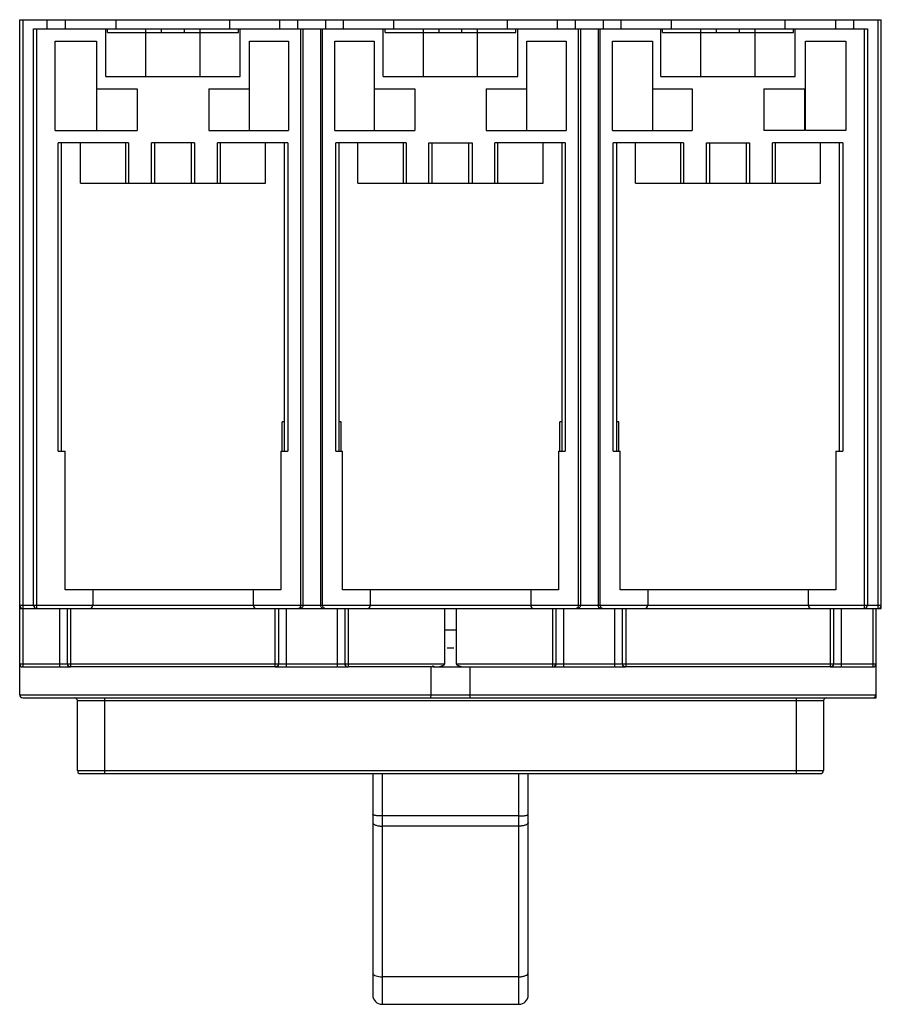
# Model space of a CAD drawing. Header units: millimetres. Extents: x 19 to 158, y 46 to 205.
import ezdxf

# ---------------------------------------------------------------- set-up
doc = ezdxf.new("R2010")
doc.units = ezdxf.units.MM
doc.header["$LTSCALE"] = 16.279879
doc.layers.get('0').update_dxf_attribs({"linetype": 'CONTINUOUS'})

msp = doc.modelspace()

# ---------------------------------------------------------------- linework, layer by layer
at = {"color": 7, "linetype": 'Continuous'}
for p, q in [((18.75, 95.85), (18.75, 205.35)), ((18.75, 205.35), (158.45, 205.35)), ((19.25, 205.35), (19.25, 100.35)), ((23.2, 203.85), (23.2, 205.35)), ((26.13, 205.35), (26.13, 203.85)), ((34.41, 203.85), (34.41, 205.35)), ((52.79, 205.35), (52.79, 203.85)), ((60.95, 203.85), (60.95, 205.35)), ((63.86, 203.85), (63.86, 205.35)), ((68.34, 205.35), (68.34, 203.85)), ((71.25, 203.85), (71.25, 205.35)), ((79.41, 203.85), (79.41, 205.35)), ((97.79, 205.35), (97.79, 203.85)), ((105.95, 203.85), (105.95, 205.35)), ((108.86, 203.85), (108.86, 205.35)), ((113.34, 205.35), (113.34, 203.85)), ((116.25, 203.85), (116.25, 205.35)), ((124.41, 203.85), (124.41, 205.35)), ((142.79, 205.35), (142.79, 203.85)), ((151.07, 203.85), (151.07, 205.35)), ((154, 203.85), (154, 205.35)), ((157.95, 109.85), (157.95, 205.35)), ((158.45, 109.85), (158.45, 205.35)), ((21, 110.35), (21, 203.85)), ((21, 203.85), (156.2, 203.85)), ((21.5, 203.85), (21.5, 109.85)), ((32.7, 196.15), (32.7, 203.85)), ((33, 203.25), (33, 203.85)), ((33, 203.25), (54.2, 203.25)), ((39.21, 196.15), (39.21, 203.85)), ((41.75, 203.25), (41.75, 203.85)), ((45.45, 203.25), (45.45, 203.85)), ((47.99, 196.15), (47.99, 203.85)), ((54.2, 203.25), (54.2, 203.85)), ((54.5, 196.15), (54.5, 203.85)), ((64.35, 110.35), (64.35, 203.85)), ((64.68, 203.85), (64.68, 110.35)), ((67.53, 203.85), (67.53, 110.35)), ((67.85, 110.35), (67.85, 203.85)), ((77.7, 196.15), (77.7, 203.85)), ((78, 203.25), (78, 203.85)), ((78, 203.25), (99.2, 203.25)), ((84.21, 196.15), (84.21, 203.85)), ((86.75, 203.25), (86.75, 203.85)), ((90.45, 203.25), (90.45, 203.85)), ((92.99, 196.15), (92.99, 203.85)), ((99.2, 203.25), (99.2, 203.85)), ((99.5, 196.15), (99.5, 203.85)), ((109.35, 110.35), (109.35, 203.85)), ((109.68, 203.85), (109.68, 110.35)), ((112.53, 203.85), (112.53, 110.35)), ((112.85, 110.35), (112.85, 203.85)), ((122.7, 196.15), (122.7, 203.85)), ((123, 203.25), (123, 203.85)), ((123, 203.25), (144.2, 203.25)), ((129.21, 196.15), (129.21, 203.85)), ((131.75, 203.25), (131.75, 203.85)), ((135.45, 203.25), (135.45, 203.85)), ((137.99, 196.15), (137.99, 203.85)), ((144.2, 203.25), (144.2, 203.85)), ((144.5, 196.15), (144.5, 203.85)), ((155.7, 109.85), (155.7, 203.85)), ((156.2, 203.85), (156.2, 110.35)), ((24.5, 187.35), (24.5, 201.85)), ((24.5, 201.85), (31.2, 201.85)), ((31.2, 201.85), (31.2, 187.35)), ((56, 187.35), (56, 201.85)), ((56, 201.85), (62.35, 201.85)), ((62.35, 201.85), (62.35, 187.35)), ((69.85, 187.35), (69.85, 201.85)), ((69.85, 201.85), (76.2, 201.85)), ((76.2, 201.85), (76.2, 187.35)), ((101, 187.35), (101, 201.85)), ((101, 201.85), (107.35, 201.85)), ((107.35, 201.85), (107.35, 187.35)), ((114.85, 187.35), (114.85, 201.85)), ((114.85, 201.85), (121.38, 201.85)), ((121.38, 201.85), (121.38, 187.35)), ((146.18, 187.35), (146.18, 201.85)), ((146.18, 201.85), (152.7, 201.85)), ((152.7, 201.85), (152.7, 187.35)), ((32.7, 196.15), (54.5, 196.15)), ((77.7, 196.15), (99.5, 196.15)), ((122.7, 196.15), (144.5, 196.15)), ((31.2, 194.15), (37.8, 194.15)), ((37.8, 194.15), (37.8, 187.35)), ((49.4, 194.15), (49.4, 187.35)), ((49.4, 194.15), (56, 194.15)), ((76.2, 194.15), (82.8, 194.15)), ((82.8, 194.15), (82.8, 187.35)), ((94.4, 194.15), (94.4, 187.35)), ((94.4, 194.15), (101, 194.15)), ((121.38, 194.15), (127.8, 194.15)), ((127.8, 194.15), (127.8, 187.35)), ((139.4, 194.15), (139.4, 187.35)), ((139.4, 194.15), (146, 194.15)), ((146, 194.15), (146, 187.35)), ((24.5, 187.35), (37.8, 187.35)), ((49.4, 187.35), (62.35, 187.35)), ((69.85, 187.35), (82.8, 187.35)), ((94.4, 187.35), (107.35, 187.35)), ((114.85, 187.35), (127.8, 187.35)), ((146, 187.35), (139.4, 187.35)), ((152.7, 187.35), (146.18, 187.35)), ((25, 135.35), (25, 185.35)), ((36.39, 185.35), (25, 185.35)), ((25.5, 185.35), (25.5, 135.35)), ((28.6, 178.85), (28.6, 185.35)), ((35.96, 178.85), (35.96, 185.35)), ((36.39, 185.35), (36.39, 178.85)), ((40.1, 178.85), (40.1, 185.35)), ((47.1, 185.35), (40.1, 185.35)), ((40.6, 185.35), (40.6, 178.85)), ((46.6, 178.85), (46.6, 185.35)), ((47.1, 185.35), (47.1, 178.85)), ((50.81, 178.85), (50.81, 185.35)), ((62.2, 185.35), (50.81, 185.35)), ((51.24, 185.35), (51.24, 178.85)), ((58.6, 178.85), (58.6, 185.35)), ((61.7, 135.35), (61.7, 185.35)), ((62.2, 185.35), (62.2, 135.35)), ((70, 135.35), (70, 185.35)), ((81.39, 185.35), (70, 185.35)), ((70.5, 185.35), (70.5, 135.35)), ((73.6, 178.85), (73.6, 185.35)), ((80.96, 178.85), (80.96, 185.35)), ((81.39, 185.35), (81.39, 178.85)), ((85.1, 178.85), (85.1, 185.35)), ((85.1, 185.35), (92.1, 185.35)), ((85.6, 185.35), (85.6, 178.85)), ((91.6, 178.85), (91.6, 185.35)), ((92.1, 185.35), (92.1, 178.85)), ((95.81, 178.85), (95.81, 185.35)), ((107.2, 185.35), (95.81, 185.35)), ((96.24, 185.35), (96.24, 178.85)), ((103.6, 178.85), (103.6, 185.35)), ((106.7, 135.35), (106.7, 185.35)), ((107.2, 185.35), (107.2, 135.35)), ((115, 135.35), (115, 185.35)), ((126.39, 185.35), (115, 185.35)), ((115.5, 185.35), (115.5, 135.35)), ((118.6, 178.85), (118.6, 185.35)), ((125.96, 178.85), (125.96, 185.35)), ((126.39, 185.35), (126.39, 178.85)), ((130.1, 178.85), (130.1, 185.35)), ((130.1, 185.35), (137.1, 185.35)), ((130.6, 185.35), (130.6, 178.85)), ((136.6, 178.85), (136.6, 185.35)), ((137.1, 185.35), (137.1, 178.85)), ((140.81, 178.85), (140.81, 185.35)), ((152.2, 185.35), (140.81, 185.35)), ((141.24, 185.35), (141.24, 178.85)), ((148.6, 178.85), (148.6, 185.35)), ((151.7, 135.35), (151.7, 185.35)), ((152.2, 185.35), (152.2, 135.35)), ((28.6, 178.85), (58.6, 178.85)), ((73.6, 178.85), (103.6, 178.85)), ((118.6, 178.85), (148.6, 178.85)), ((61.32, 135.35), (61.32, 140.13)), ((61.7, 140.13), (61.32, 140.13)), ((70.88, 140.13), (70.5, 140.13)), ((70.88, 135.35), (70.88, 140.13)), ((106.7, 140.13), (106.32, 140.13)), ((106.32, 135.35), (106.32, 140.13)), ((115.88, 140.13), (115.5, 140.13)), ((115.88, 135.35), (115.88, 140.13)), ((25, 135.35), (26.1, 135.35)), ((26.1, 112.85), (26.1, 135.35)), ((61.1, 135.35), (61.1, 112.85)), ((61.1, 135.35), (62.2, 135.35)), ((70, 135.35), (71.1, 135.35)), ((71.1, 112.85), (71.1, 135.35)), ((106.1, 135.35), (107.2, 135.35)), ((106.1, 135.35), (106.1, 112.85)), ((115, 135.35), (116.1, 135.35)), ((116.1, 112.85), (116.1, 135.35)), ((151.1, 135.35), (152.2, 135.35)), ((151.1, 135.35), (151.1, 112.85)), ((61.1, 112.85), (26.1, 112.85)), ((30.6, 112.85), (30.6, 110.35)), ((56.6, 112.85), (56.6, 110.35)), ((106.1, 112.85), (71.1, 112.85)), ((75.6, 112.85), (75.6, 110.35)), ((101.6, 112.85), (101.6, 110.35)), ((151.1, 112.85), (116.1, 112.85)), ((120.6, 112.85), (120.6, 110.35)), ((146.6, 112.85), (146.6, 110.35)), ((18.75, 110.35), (30.6, 110.35)), ((30.62, 110.35), (75.6, 110.35)), ((75.62, 110.35), (120.6, 110.35)), ((120.62, 110.35), (158.45, 110.35)), ((18.75, 109.85), (158.45, 109.85)), ((25.26, 100.35), (25.26, 109.85)), ((26.46, 109.85), (26.46, 100.85)), ((26.51, 100.85), (26.51, 109.85)), ((27.01, 109.85), (27.01, 100.35)), ((60.19, 100.35), (60.19, 109.85)), ((60.69, 109.85), (60.69, 100.85)), ((60.74, 100.85), (60.74, 109.85)), ((61.94, 109.85), (61.94, 100.35)), ((70.26, 100.35), (70.26, 109.85)), ((71.46, 109.85), (71.46, 100.85)), ((71.51, 100.85), (71.51, 109.85)), ((72.01, 109.85), (72.01, 100.35)), ((87.66, 100.85), (87.66, 109.85)), ((89.54, 109.85), (89.54, 100.85)), ((105.19, 100.35), (105.19, 109.85)), ((105.69, 109.85), (105.69, 100.85)), ((105.74, 100.85), (105.74, 109.85)), ((106.94, 109.85), (106.94, 100.35)), ((115.26, 100.35), (115.26, 109.85)), ((116.46, 109.85), (116.46, 100.85)), ((116.51, 100.85), (116.51, 109.85)), ((117.01, 109.85), (117.01, 100.35)), ((150.19, 100.35), (150.19, 109.85)), ((150.69, 109.85), (150.69, 100.85)), ((150.74, 100.85), (150.74, 109.85)), ((151.94, 109.85), (151.94, 100.35)), ((157.11, 100.35), (157.11, 109.85)), ((157.61, 95.35), (157.61, 109.85)), ((87.66, 106.35), (89.54, 106.35)), ((88.04, 103.45), (89.16, 103.45)), ((18.75, 100.85), (87.66, 100.85)), ((89.54, 100.85), (157.61, 100.85)), ((19.25, 100.35), (26.96, 100.35)), ((60.19, 100.35), (27.01, 100.35)), ((60.24, 100.35), (71.96, 100.35)), ((85.41, 100.35), (72.01, 100.35)), ((85.45, 95.85), (85.45, 100.35)), ((85.74, 100.35), (105.19, 100.35)), ((91.75, 100.35), (91.75, 95.85)), ((105.24, 100.35), (116.96, 100.35)), ((150.19, 100.35), (117.01, 100.35)), ((150.24, 100.35), (157.11, 100.35)), ((18.75, 95.85), (157.61, 95.85)), ((19.25, 95.35), (157.61, 95.35)), ((28.11, 83.55), (28.11, 94.85)), ((149.09, 94.85), (28.11, 94.85)), ((32.51, 95.35), (32.51, 83.05)), ((144.7, 83.05), (144.7, 95.35)), ((149.09, 94.85), (149.09, 83.55)), ((157.61, 95.35), (157.46, 95.5)), ((28.11, 83.55), (149.09, 83.55)), ((28.61, 83.05), (148.59, 83.05)), ((76, 83.05), (76, 47.12)), ((77.5, 83.05), (77.5, 45.62)), ((99.7, 45.62), (99.7, 83.05)), ((101.2, 47.12), (101.2, 83.05)), ((99.7, 76.17), (77.5, 76.17)), ((99.7, 74.53), (77.5, 74.53)), ((99.7, 50.08), (77.5, 50.08)), ((77.5, 45.62), (99.7, 45.62))]:
    msp.add_line(p, q, dxfattribs=at)
for centre, radius, start, end in [((19.25, 110.35), 0.5, 180, 270), ((21.5, 110.35), 0.5, 180, 270), ((30.1, 110.35), 0.5, 270, 360), ((57.1, 110.35), 0.5, 180, 270), ((75.1, 110.35), 0.5, 270, 360), ((102.1, 110.35), 0.5, 180, 270), ((120.1, 110.35), 0.5, 270, 360), ((147.1, 110.35), 0.5, 180, 270), ((155.7, 110.35), 0.5, 270, 360), ((157.95, 110.35), 0.5, 270, 360), ((19.25, 100.85), 0.5, 180, 270), ((72.01, 100.85), 0.5, 179.9961, 270.0025), ((105.19, 100.85), 0.5, 269.9975, 0.0039), ((157.11, 100.85), 0.5, 270, 360), ((71.96, 100.85), 0.505, 258.2258, 263.7315), ((71.96, 100.84), 0.488, 263.7231, 269.9746), ((19.25, 95.85), 0.5, 180, 270), ((157.11, 95.85), 0.5, 270, 360), ((27.61, 94.85), 0.5, 0, 90), ((149.59, 94.85), 0.5, 90, 180), ((28.61, 83.55), 0.5, 180, 270), ((148.59, 83.55), 0.5, 270, 360), ((77.5, 47.12), 1.5, 180, 270), ((99.7, 47.12), 1.5, 270, 360)]:
    msp.add_arc(centre, radius, start, end, dxfattribs=at)
for centre, major_axis, start_param, end_param in [((85.41, 100.85), (0, 0.5), -3.141593, -2.238693), ((86.21, 100.85), (0.596, 0), -2.473696, -1.570796)]:
    msp.add_ellipse(centre, major_axis=major_axis, ratio=0.8391, start_param=start_param, end_param=end_param, dxfattribs=at)
for points, knots in [([(63.87, 109.85), (63.93, 109.85), (64.04, 109.87), (64.2, 109.96), (64.32, 110.13), (64.35, 110.27), (64.35, 110.35)], [0, 0, 0, 0, 0.214113, 0.442883, 0.702564, 1, 1, 1, 1]), ([(64.68, 110.35), (64.68, 110.28), (64.65, 110.14), (64.53, 109.98), (64.36, 109.87), (64.23, 109.85), (64.17, 109.85)], [0, 0, 0, 0, 0.261728, 0.51476, 0.759353, 1, 1, 1, 1]), ([(67.53, 110.35), (67.53, 110.28), (67.55, 110.14), (67.68, 109.98), (67.84, 109.87), (67.97, 109.85), (68.04, 109.85)], [0, 0, 0, 0, 0.261753, 0.514845, 0.759348, 1, 1, 1, 1]), ([(67.85, 110.35), (67.85, 110.27), (67.88, 110.13), (68.01, 109.96), (68.16, 109.87), (68.28, 109.85), (68.33, 109.85)], [0, 0, 0, 0, 0.297542, 0.557143, 0.785891, 1, 1, 1, 1]), ([(108.87, 109.85), (108.93, 109.85), (109.04, 109.87), (109.2, 109.96), (109.32, 110.13), (109.35, 110.27), (109.35, 110.35)], [0, 0, 0, 0, 0.214113, 0.442883, 0.702564, 1, 1, 1, 1]), ([(109.68, 110.35), (109.68, 110.28), (109.65, 110.14), (109.53, 109.98), (109.36, 109.87), (109.23, 109.85), (109.17, 109.85)], [0, 0, 0, 0, 0.261728, 0.51476, 0.759353, 1, 1, 1, 1]), ([(112.53, 110.35), (112.53, 110.28), (112.55, 110.14), (112.68, 109.98), (112.84, 109.87), (112.97, 109.85), (113.04, 109.85)], [0, 0, 0, 0, 0.261753, 0.514845, 0.759348, 1, 1, 1, 1]), ([(112.85, 110.35), (112.85, 110.27), (112.88, 110.13), (113.01, 109.96), (113.16, 109.87), (113.28, 109.85), (113.33, 109.85)], [0, 0, 0, 0, 0.297542, 0.557143, 0.785891, 1, 1, 1, 1]), ([(26.46, 100.85), (26.46, 100.72), (26.57, 100.46), (26.83, 100.35), (26.96, 100.35)], [0, 0, 0, 0, 0.500027, 1, 1, 1, 1]), ([(27.01, 100.35), (26.89, 100.35), (26.62, 100.46), (26.51, 100.72), (26.51, 100.85)], [0, 0, 0, 0, 0.499973, 1, 1, 1, 1]), ([(60.69, 100.85), (60.69, 100.72), (60.58, 100.46), (60.31, 100.35), (60.19, 100.35)], [0, 0, 0, 0, 0.500027, 1, 1, 1, 1]), ([(60.49, 100.42), (60.57, 100.46), (60.69, 100.59), (60.74, 100.76), (60.74, 100.85)], [0, 0, 0, 0, 0.499984, 1, 1, 1, 1]), ([(71.46, 100.85), (71.46, 100.76), (71.51, 100.59), (71.64, 100.46), (71.71, 100.42)], [0, 0, 0, 0, 0.500016, 1, 1, 1, 1]), ([(86.36, 100.35), (86.47, 100.35), (86.7, 100.37), (86.99, 100.45), (87.22, 100.53), (87.39, 100.6), (87.55, 100.68), (87.66, 100.79), (87.66, 100.85)], [0, 0, 0, 0, 0.237359, 0.485179, 0.612337, 0.741247, 0.871644, 1, 1, 1, 1]), ([(89.54, 100.85), (89.54, 100.79), (89.65, 100.68), (89.81, 100.6), (89.98, 100.53), (90.21, 100.45), (90.5, 100.37), (90.73, 100.35), (90.85, 100.35)], [0, 0, 0, 0, 0.128357, 0.258754, 0.387664, 0.514821, 0.762642, 1, 1, 1, 1]), ([(105.49, 100.42), (105.57, 100.46), (105.69, 100.59), (105.74, 100.76), (105.74, 100.85)], [0, 0, 0, 0, 0.499984, 1, 1, 1, 1]), ([(116.46, 100.85), (116.46, 100.72), (116.57, 100.46), (116.83, 100.35), (116.96, 100.35)], [0, 0, 0, 0, 0.500027, 1, 1, 1, 1]), ([(117.01, 100.35), (116.89, 100.35), (116.62, 100.46), (116.51, 100.72), (116.51, 100.85)], [0, 0, 0, 0, 0.499973, 1, 1, 1, 1]), ([(150.69, 100.85), (150.69, 100.72), (150.58, 100.46), (150.31, 100.35), (150.19, 100.35)], [0, 0, 0, 0, 0.500027, 1, 1, 1, 1]), ([(150.49, 100.42), (150.57, 100.46), (150.69, 100.59), (150.74, 100.76), (150.74, 100.85)], [0, 0, 0, 0, 0.499984, 1, 1, 1, 1]), ([(85.33, 95.35), (85.35, 95.35), (85.38, 95.38), (85.4, 95.43), (85.43, 95.53), (85.45, 95.66), (85.45, 95.78), (85.45, 95.85)], [0, 0, 0, 0, 0.111655, 0.205604, 0.326286, 0.635973, 1, 1, 1, 1]), ([(91.87, 95.35), (91.85, 95.35), (91.82, 95.38), (91.8, 95.43), (91.78, 95.53), (91.75, 95.66), (91.75, 95.78), (91.75, 95.85)], [0, 0, 0, 0, 0.11165, 0.205596, 0.326278, 0.635969, 1, 1, 1, 1]), ([(77.5, 76.17), (77.32, 76.17), (77.04, 76.17), (76.69, 76.21), (76.45, 76.24), (76.26, 76.28), (76.12, 76.32), (76.03, 76.37), (76, 76.41), (76, 76.43)], [0, 0, 0, 0, 0.354265, 0.527222, 0.682645, 0.810205, 0.904787, 0.965106, 1, 1, 1, 1]), ([(76, 75.13), (76, 75.09), (76.02, 75), (76.12, 74.89), (76.26, 74.79), (76.53, 74.66), (76.95, 74.56), (77.31, 74.53), (77.5, 74.53)], [0, 0, 0, 0, 0.070256, 0.15267, 0.253409, 0.373836, 0.666067, 1, 1, 1, 1]), ([(99.7, 76.17), (99.88, 76.17), (100.16, 76.17), (100.51, 76.21), (100.75, 76.24), (100.94, 76.28), (101.08, 76.32), (101.17, 76.37), (101.2, 76.41), (101.2, 76.43)], [0, 0, 0, 0, 0.354265, 0.527222, 0.682645, 0.810205, 0.904787, 0.965106, 1, 1, 1, 1]), ([(101.2, 75.13), (101.2, 75.09), (101.18, 75), (101.08, 74.89), (100.94, 74.79), (100.67, 74.66), (100.25, 74.56), (99.89, 74.53), (99.7, 74.53)], [0, 0, 0, 0, 0.070257, 0.152672, 0.253411, 0.373835, 0.666057, 1, 1, 1, 1]), ([(76.02, 50.62), (76.05, 50.54), (76.21, 50.37), (76.55, 50.21), (77, 50.11), (77.33, 50.08), (77.5, 50.08)], [0, 0, 0, 0, 0.167715, 0.397654, 0.683316, 1, 1, 1, 1]), ([(99.7, 50.08), (99.89, 50.08), (100.17, 50.11), (100.53, 50.19), (100.88, 50.3), (101.2, 50.52), (101.2, 50.73)], [0, 0, 0, 0, 0.335988, 0.491202, 0.631635, 1, 1, 1, 1])]:
    msp.add_open_spline(points, degree=3, knots=knots, dxfattribs=at)
for points in [[(60.24, 100.35), (60.33, 100.35), (60.42, 100.37), (60.49, 100.42)], [(71.71, 100.42), (71.76, 100.39), (71.81, 100.37), (71.86, 100.36)], [(105.24, 100.35), (105.33, 100.35), (105.42, 100.37), (105.49, 100.42)], [(150.24, 100.35), (150.33, 100.35), (150.42, 100.37), (150.49, 100.42)], [(76, 50.73), (76, 50.69), (76.01, 50.66), (76.02, 50.62)]]:
    msp.add_open_spline(points, degree=3, dxfattribs=at)

doc.saveas('drawing.dxf')
